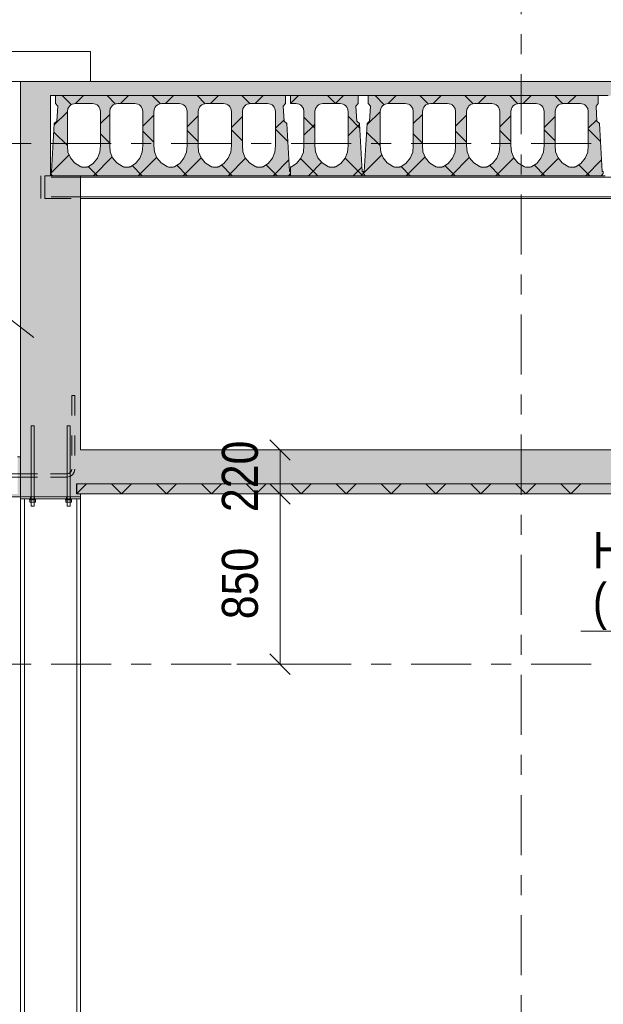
# Model space of a CAD drawing. Header units: millimetres. Extents: x -923 to -82, y -1402 to -808.
# Tile 30 of 109: x -714 to -685, y -1214 to -1165. Entities that reach past the tile are written whole.
import ezdxf

# ---------------------------------------------------------------- set-up
doc = ezdxf.new("R2010")
doc.units = ezdxf.units.MM
for name, pattern in [('XKITLINE00', [0]), ('XKITLINE01', [4, 1, -1, 1, -1]), ('XKITLINE02', [4, 2, -2]), ('XKITLINE03', [6, 3, -1, 1, -1])]:
    doc.linetypes.add(name, pattern=pattern)
for name, color, linetype, lineweight in [('Bout', 3, 'Continuous', 0), ('Offset', 4, 'Continuous', 0), ('Onderdeel', 2, 'Continuous', 0), ('Onderdeel label', 2, 'Continuous', 0), ('Stramien', 4, 'Continuous', 0)]:
    doc.layers.add(name, color=color, linetype=linetype, lineweight=lineweight)
doc.styles.add('ARIAL', font='arial.ttf')

msp = doc.modelspace()

# ---------------------------------------------------------------- hatches: boundary and pattern name
at = {"layer": 'Onderdeel'}
for points in [[(-712.839, -1172.806), (-714.339, -1172.806), (-714.339, -1168.106), (-712.839, -1168.106)], [(-565.214, -1168.806), (-712.843, -1168.806), (-712.843, -1168.106), (-565.214, -1168.106)], [(-711.339, -1172.806), (-711.339, -1186.506), (-712.837, -1186.506), (-712.837, -1188.706), (-711.339, -1188.706), (-711.339, -1188.856), (-714.339, -1188.856), (-714.339, -1172.806)], [(-665.384, -1188.706), (-712.837, -1188.706), (-712.837, -1186.506), (-665.384, -1186.506)], [(-714.339, -1188.856), (-716.339, -1188.856), (-716.339, -1188.706), (-714.489, -1188.706), (-714.489, -1186.856), (-714.339, -1186.856)], [(-666.814, -1188.706), (-711.537, -1188.706), (-711.537, -1188.206), (-666.814, -1188.206)]]:
    msp.add_hatch(color=256, dxfattribs=at).paths.add_polyline_path(points, flags=17)
h = msp.add_hatch(color=256, dxfattribs=at)
h.paths.add_polyline_path([(-712.744, -1172.806), (-712.844, -1172.706), (-712.844, -1172.606), (-712.794, -1172.606), (-712.654, -1170.205), (-712.527, -1170.092), (-712.482, -1169.333), (-712.594, -1169.206), (-712.594, -1168.806), (-701.094, -1168.806), (-701.094, -1169.206), (-701.207, -1169.333), (-701.162, -1170.092), (-701.035, -1170.205), (-700.894, -1172.606), (-700.844, -1172.606), (-700.844, -1172.706), (-700.944, -1172.806)], flags=17)
h.paths.add_polyline_path([(-711.753, -1169.237), (-711.883, -1169.324), (-711.969, -1169.453), (-712, -1169.606), (-712, -1171.304), (-712, -1171.308), (-711.97, -1171.624), (-711.847, -1171.918), (-711.643, -1172.162), (-711.374, -1172.334), (-711.352, -1172.352), (-711.326, -1172.365), (-711.298, -1172.373), (-711.27, -1172.376), (-711.029, -1172.375), (-711.007, -1172.373), (-710.986, -1172.368), (-710.965, -1172.36), (-710.946, -1172.35), (-710.709, -1172.19), (-710.499, -1171.933), (-710.372, -1171.626), (-710.34, -1171.286), (-710.34, -1169.606), (-710.37, -1169.453), (-710.457, -1169.324), (-710.587, -1169.237), (-710.74, -1169.206), (-711.6, -1169.206)])
h.paths.add_polyline_path([(-709.638, -1169.237), (-709.767, -1169.324), (-709.854, -1169.453), (-709.884, -1169.606), (-709.884, -1171.284), (-709.884, -1171.297), (-709.858, -1171.612), (-709.736, -1171.911), (-709.53, -1172.159), (-709.259, -1172.334), (-709.237, -1172.352), (-709.211, -1172.365), (-709.183, -1172.373), (-709.154, -1172.376), (-708.914, -1172.375), (-708.892, -1172.373), (-708.871, -1172.368), (-708.85, -1172.36), (-708.831, -1172.35), (-708.593, -1172.19), (-708.383, -1171.933), (-708.257, -1171.626), (-708.224, -1171.286), (-708.224, -1169.606), (-708.255, -1169.453), (-708.342, -1169.324), (-708.471, -1169.237), (-708.624, -1169.206), (-709.484, -1169.206)])
h.paths.add_polyline_path([(-707.428, -1169.237), (-707.557, -1169.324), (-707.644, -1169.453), (-707.674, -1169.606), (-707.674, -1171.292), (-707.648, -1171.612), (-707.526, -1171.911), (-707.32, -1172.159), (-707.049, -1172.334), (-707.027, -1172.352), (-707.001, -1172.365), (-706.973, -1172.373), (-706.944, -1172.376), (-706.704, -1172.375), (-706.682, -1172.373), (-706.661, -1172.368), (-706.64, -1172.36), (-706.621, -1172.35), (-706.383, -1172.19), (-706.173, -1171.933), (-706.047, -1171.626), (-706.014, -1171.286), (-706.014, -1169.606), (-706.045, -1169.453), (-706.132, -1169.324), (-706.261, -1169.237), (-706.414, -1169.206), (-707.274, -1169.206)])
h.paths.add_polyline_path([(-705.218, -1169.237), (-705.347, -1169.324), (-705.434, -1169.453), (-705.464, -1169.606), (-705.464, -1171.292), (-705.438, -1171.612), (-705.316, -1171.911), (-705.11, -1172.159), (-704.839, -1172.334), (-704.817, -1172.352), (-704.791, -1172.365), (-704.763, -1172.373), (-704.734, -1172.376), (-704.494, -1172.375), (-704.472, -1172.373), (-704.451, -1172.368), (-704.43, -1172.36), (-704.411, -1172.35), (-704.173, -1172.19), (-703.963, -1171.933), (-703.837, -1171.626), (-703.804, -1171.286), (-703.804, -1169.606), (-703.835, -1169.453), (-703.922, -1169.324), (-704.051, -1169.237), (-704.204, -1169.206), (-705.064, -1169.206)])
h.paths.add_polyline_path([(-703.008, -1169.237), (-703.137, -1169.324), (-703.224, -1169.453), (-703.254, -1169.606), (-703.254, -1171.292), (-703.228, -1171.612), (-703.106, -1171.911), (-702.9, -1172.159), (-702.629, -1172.334), (-702.607, -1172.352), (-702.581, -1172.365), (-702.553, -1172.373), (-702.524, -1172.376), (-702.284, -1172.375), (-702.262, -1172.373), (-702.241, -1172.368), (-702.22, -1172.36), (-702.201, -1172.35), (-701.963, -1172.19), (-701.753, -1171.933), (-701.627, -1171.626), (-701.594, -1171.286), (-701.594, -1169.606), (-701.625, -1169.453), (-701.712, -1169.324), (-701.841, -1169.237), (-701.994, -1169.206), (-702.854, -1169.206)])
h = msp.add_hatch(color=256, dxfattribs=at)
h.paths.add_polyline_path([(-700.574, -1169.206), (-700.844, -1169.206), (-700.844, -1168.806), (-697.464, -1168.806), (-697.464, -1169.206), (-697.576, -1169.333), (-697.531, -1170.092), (-697.404, -1170.205), (-697.264, -1172.606), (-697.214, -1172.606), (-697.214, -1172.706), (-697.314, -1172.806), (-700.844, -1172.806), (-700.844, -1172.374), (-700.82, -1172.368), (-700.799, -1172.36), (-700.78, -1172.35), (-700.543, -1172.19), (-700.333, -1171.933), (-700.206, -1171.626), (-700.174, -1171.286), (-700.174, -1169.606), (-700.204, -1169.453), (-700.291, -1169.324), (-700.421, -1169.237)], flags=17)
h.paths.add_polyline_path([(-699.377, -1169.237), (-699.507, -1169.324), (-699.593, -1169.453), (-699.624, -1169.606), (-699.624, -1171.292), (-699.597, -1171.612), (-699.475, -1171.911), (-699.269, -1172.159), (-698.998, -1172.334), (-698.976, -1172.352), (-698.95, -1172.365), (-698.922, -1172.373), (-698.894, -1172.376), (-698.653, -1172.375), (-698.631, -1172.373), (-698.61, -1172.368), (-698.589, -1172.36), (-698.57, -1172.35), (-698.333, -1172.19), (-698.123, -1171.933), (-697.996, -1171.626), (-697.964, -1171.286), (-697.964, -1169.606), (-697.994, -1169.453), (-698.081, -1169.324), (-698.211, -1169.237), (-698.364, -1169.206), (-699.224, -1169.206)])
h = msp.add_hatch(color=256, dxfattribs=at)
h.paths.add_polyline_path([(-697.114, -1172.806), (-697.214, -1172.706), (-697.214, -1172.606), (-697.164, -1172.606), (-697.023, -1170.205), (-696.896, -1170.092), (-696.851, -1169.333), (-696.964, -1169.206), (-696.964, -1168.806), (-685.464, -1168.806), (-685.464, -1169.206), (-685.576, -1169.333), (-685.531, -1170.092), (-685.404, -1170.205), (-685.264, -1172.606), (-685.214, -1172.606), (-685.214, -1172.706), (-685.314, -1172.806)], flags=17)
h.paths.add_polyline_path([(-696.122, -1169.237), (-696.252, -1169.324), (-696.339, -1169.453), (-696.369, -1169.606), (-696.369, -1171.304), (-696.369, -1171.308), (-696.339, -1171.624), (-696.216, -1171.918), (-696.012, -1172.162), (-695.744, -1172.334), (-695.721, -1172.352), (-695.695, -1172.365), (-695.668, -1172.373), (-695.639, -1172.376), (-695.399, -1172.375), (-695.377, -1172.373), (-695.355, -1172.368), (-695.335, -1172.36), (-695.316, -1172.35), (-695.078, -1172.19), (-694.868, -1171.933), (-694.742, -1171.626), (-694.709, -1171.286), (-694.709, -1169.606), (-694.739, -1169.453), (-694.826, -1169.324), (-694.956, -1169.237), (-695.109, -1169.206), (-695.969, -1169.206)])
h.paths.add_polyline_path([(-694.007, -1169.237), (-694.137, -1169.324), (-694.223, -1169.453), (-694.254, -1169.606), (-694.254, -1171.284), (-694.253, -1171.297), (-694.227, -1171.612), (-694.105, -1171.911), (-693.899, -1172.159), (-693.628, -1172.334), (-693.606, -1172.352), (-693.58, -1172.365), (-693.552, -1172.373), (-693.524, -1172.376), (-693.283, -1172.375), (-693.261, -1172.373), (-693.24, -1172.368), (-693.219, -1172.36), (-693.2, -1172.35), (-692.963, -1172.19), (-692.753, -1171.933), (-692.626, -1171.626), (-692.594, -1171.286), (-692.594, -1169.606), (-692.624, -1169.453), (-692.711, -1169.324), (-692.841, -1169.237), (-692.994, -1169.206), (-693.854, -1169.206)])
h.paths.add_polyline_path([(-691.797, -1169.237), (-691.927, -1169.324), (-692.013, -1169.453), (-692.044, -1169.606), (-692.044, -1171.292), (-692.017, -1171.612), (-691.895, -1171.911), (-691.689, -1172.159), (-691.418, -1172.334), (-691.396, -1172.352), (-691.37, -1172.365), (-691.342, -1172.373), (-691.314, -1172.376), (-691.073, -1172.375), (-691.051, -1172.373), (-691.03, -1172.368), (-691.009, -1172.36), (-690.99, -1172.35), (-690.753, -1172.19), (-690.543, -1171.933), (-690.416, -1171.626), (-690.384, -1171.286), (-690.384, -1169.606), (-690.414, -1169.453), (-690.501, -1169.324), (-690.631, -1169.237), (-690.784, -1169.206), (-691.644, -1169.206)])
h.paths.add_polyline_path([(-689.587, -1169.237), (-689.717, -1169.324), (-689.803, -1169.453), (-689.834, -1169.606), (-689.834, -1171.292), (-689.807, -1171.612), (-689.685, -1171.911), (-689.479, -1172.159), (-689.208, -1172.334), (-689.186, -1172.352), (-689.16, -1172.365), (-689.132, -1172.373), (-689.104, -1172.376), (-688.863, -1172.375), (-688.841, -1172.373), (-688.82, -1172.368), (-688.799, -1172.36), (-688.78, -1172.35), (-688.543, -1172.19), (-688.333, -1171.933), (-688.206, -1171.626), (-688.174, -1171.286), (-688.174, -1169.606), (-688.204, -1169.453), (-688.291, -1169.324), (-688.421, -1169.237), (-688.574, -1169.206), (-689.434, -1169.206)])
h.paths.add_polyline_path([(-687.377, -1169.237), (-687.507, -1169.324), (-687.593, -1169.453), (-687.624, -1169.606), (-687.624, -1171.292), (-687.597, -1171.612), (-687.475, -1171.911), (-687.269, -1172.159), (-686.998, -1172.334), (-686.976, -1172.352), (-686.95, -1172.365), (-686.922, -1172.373), (-686.894, -1172.376), (-686.653, -1172.375), (-686.631, -1172.373), (-686.61, -1172.368), (-686.589, -1172.36), (-686.57, -1172.35), (-686.333, -1172.19), (-686.123, -1171.933), (-685.996, -1171.626), (-685.964, -1171.286), (-685.964, -1169.606), (-685.994, -1169.453), (-686.081, -1169.324), (-686.211, -1169.237), (-686.364, -1169.206), (-687.224, -1169.206)])

# ---------------------------------------------------------------- linework, layer by layer
at = {"layer": 'Bout', "linetype": 'XKITLINE02', "lineweight": 0}
for p, q in [((-713.837, -1188.856), (-713.837, -1188.956)), ((-713.837, -1188.856), (-713.837, -1188.956)), ((-713.837, -1188.856), (-713.637, -1188.856)), ((-713.637, -1188.856), (-713.837, -1188.856)), ((-713.832, -1188.956), (-713.837, -1188.956)), ((-713.837, -1188.956), (-713.637, -1188.956)), ((-713.832, -1188.956), (-713.837, -1188.956)), ((-713.837, -1188.956), (-713.637, -1188.956)), ((-713.637, -1188.856), (-713.637, -1188.956)), ((-713.637, -1188.856), (-713.637, -1188.956)), ((-712.037, -1188.856), (-712.037, -1188.956)), ((-712.037, -1188.856), (-712.037, -1188.956)), ((-712.037, -1188.856), (-711.837, -1188.856)), ((-712.037, -1188.856), (-711.837, -1188.856)), ((-712.032, -1188.956), (-712.037, -1188.956)), ((-712.037, -1188.956), (-711.837, -1188.956)), ((-712.032, -1188.956), (-712.037, -1188.956)), ((-712.037, -1188.956), (-711.837, -1188.956)), ((-711.837, -1188.856), (-711.837, -1188.956)), ((-711.837, -1188.856), (-711.837, -1188.956))]:
    msp.add_line(p, q, dxfattribs=at)
at = {"layer": 'Offset', "linetype": 'XKITLINE00', "lineweight": 0}
for p, q in [((-701.878, -1185.997), (-700.86, -1187.015)), ((-703.066, -1186.506), (-699.929, -1186.506)), ((-701.369, -1188.706), (-701.369, -1186.506)), ((-701.878, -1188.197), (-700.86, -1189.215)), ((-701.878, -1188.197), (-700.86, -1189.215)), ((-703.066, -1188.706), (-699.929, -1188.706)), ((-703.066, -1188.706), (-699.929, -1188.706)), ((-701.369, -1197.206), (-701.369, -1188.706)), ((-701.878, -1196.697), (-700.86, -1197.715)), ((-703.529, -1197.206), (-699.569, -1197.206))]:
    msp.add_line(p, q, dxfattribs=at)
at = {"layer": 'Offset'}
for p in [(-701.369, -1186.506), (-701.369, -1188.706), (-701.369, -1188.706), (-701.369, -1197.206)]:
    msp.add_point(p, dxfattribs=at)
at = {"layer": 'Onderdeel', "linetype": 'XKITLINE00', "lineweight": 0}
for p, q in [((-715.839, -1166.606), (-710.839, -1166.606)), ((-710.839, -1168.106), (-710.839, -1166.606)), ((-714.339, -1168.106), (-715.839, -1168.106)), ((-714.339, -1172.806), (-714.339, -1168.106)), ((-714.339, -1168.106), (-712.843, -1168.106)), ((-712.839, -1168.106), (-565.214, -1168.106)), ((-712.839, -1168.806), (-712.594, -1168.806)), ((-712.839, -1172.606), (-712.839, -1168.806)), ((-712.594, -1169.206), (-712.594, -1168.806)), ((-712.594, -1168.806), (-701.094, -1168.806)), ((-711.795, -1169.265), (-712.254, -1168.806)), ((-711.591, -1169.208), (-711.19, -1168.806)), ((-709.589, -1169.227), (-710.009, -1168.806)), ((-709.344, -1169.206), (-708.944, -1168.806)), ((-707.349, -1169.221), (-707.764, -1168.806)), ((-707.099, -1169.206), (-706.699, -1168.806)), ((-705.11, -1169.215), (-705.519, -1168.806)), ((-704.854, -1169.206), (-704.454, -1168.806)), ((-702.871, -1169.21), (-703.274, -1168.806)), ((-702.609, -1169.206), (-702.209, -1168.806)), ((-701.094, -1168.806), (-700.844, -1168.806)), ((-701.094, -1168.806), (-701.094, -1169.206)), ((-700.844, -1169.206), (-700.444, -1168.806)), ((-700.844, -1169.206), (-700.844, -1168.806)), ((-700.844, -1168.806), (-697.464, -1168.806)), ((-698.599, -1169.206), (-698.999, -1168.806)), ((-698.599, -1169.206), (-698.199, -1168.806)), ((-697.464, -1168.806), (-696.964, -1168.806)), ((-697.464, -1168.806), (-697.464, -1169.206)), ((-696.964, -1169.206), (-696.964, -1168.806)), ((-696.964, -1168.806), (-685.464, -1168.806)), ((-696.165, -1169.265), (-696.624, -1168.806)), ((-695.96, -1169.208), (-695.559, -1168.806)), ((-693.958, -1169.227), (-694.379, -1168.806)), ((-693.714, -1169.206), (-693.314, -1168.806)), ((-691.719, -1169.221), (-692.133, -1168.806)), ((-691.469, -1169.206), (-691.069, -1168.806)), ((-689.479, -1169.215), (-689.888, -1168.806)), ((-689.224, -1169.206), (-688.824, -1168.806)), ((-687.24, -1169.21), (-687.643, -1168.806)), ((-686.979, -1169.206), (-686.579, -1168.806)), ((-685.464, -1168.806), (-684.964, -1168.806)), ((-685.464, -1168.806), (-685.464, -1169.206)), ((-712.482, -1169.333), (-712.594, -1169.206)), ((-712.527, -1170.092), (-712.482, -1169.333)), ((-712, -1169.606), (-711.969, -1169.453)), ((-711.753, -1169.237), (-711.6, -1169.206)), ((-711.6, -1169.206), (-710.74, -1169.206)), ((-710.74, -1169.206), (-710.587, -1169.237)), ((-710.37, -1169.453), (-710.34, -1169.606)), ((-709.884, -1169.606), (-709.854, -1169.453)), ((-709.638, -1169.237), (-709.484, -1169.206)), ((-709.484, -1169.206), (-708.624, -1169.206)), ((-708.624, -1169.206), (-708.471, -1169.237)), ((-708.255, -1169.453), (-708.224, -1169.606)), ((-707.674, -1169.606), (-707.644, -1169.453)), ((-707.428, -1169.237), (-707.274, -1169.206)), ((-707.274, -1169.206), (-706.414, -1169.206)), ((-706.414, -1169.206), (-706.261, -1169.237)), ((-706.045, -1169.453), (-706.014, -1169.606)), ((-705.464, -1169.606), (-705.434, -1169.453)), ((-705.218, -1169.237), (-705.064, -1169.206)), ((-705.064, -1169.206), (-704.204, -1169.206)), ((-704.204, -1169.206), (-704.051, -1169.237)), ((-703.835, -1169.453), (-703.804, -1169.606)), ((-703.254, -1169.606), (-703.224, -1169.453)), ((-703.008, -1169.237), (-702.854, -1169.206)), ((-702.854, -1169.206), (-701.994, -1169.206)), ((-701.994, -1169.206), (-701.841, -1169.237)), ((-701.625, -1169.453), (-701.594, -1169.606)), ((-701.094, -1169.206), (-701.207, -1169.333)), ((-701.207, -1169.333), (-701.162, -1170.092)), ((-700.844, -1169.206), (-700.844, -1169.206)), ((-700.844, -1169.206), (-700.844, -1169.206)), ((-700.844, -1169.206), (-700.844, -1169.206)), ((-700.844, -1169.206), (-700.574, -1169.206)), ((-700.574, -1169.206), (-700.421, -1169.237)), ((-700.204, -1169.453), (-700.174, -1169.606)), ((-699.624, -1169.606), (-699.593, -1169.453)), ((-699.377, -1169.237), (-699.224, -1169.206)), ((-699.224, -1169.206), (-698.364, -1169.206)), ((-698.364, -1169.206), (-698.211, -1169.237)), ((-697.994, -1169.453), (-697.964, -1169.606)), ((-697.464, -1169.206), (-697.576, -1169.333)), ((-697.576, -1169.333), (-697.531, -1170.092)), ((-696.851, -1169.333), (-696.964, -1169.206)), ((-696.896, -1170.092), (-696.851, -1169.333)), ((-696.369, -1169.606), (-696.339, -1169.453)), ((-696.122, -1169.237), (-695.969, -1169.206)), ((-695.969, -1169.206), (-695.109, -1169.206)), ((-695.109, -1169.206), (-694.956, -1169.237)), ((-694.739, -1169.453), (-694.709, -1169.606)), ((-694.254, -1169.606), (-694.223, -1169.453)), ((-694.007, -1169.237), (-693.854, -1169.206)), ((-693.854, -1169.206), (-692.994, -1169.206)), ((-692.994, -1169.206), (-692.841, -1169.237)), ((-692.624, -1169.453), (-692.594, -1169.606)), ((-692.044, -1169.606), (-692.013, -1169.453)), ((-691.797, -1169.237), (-691.644, -1169.206)), ((-691.644, -1169.206), (-690.784, -1169.206)), ((-690.784, -1169.206), (-690.631, -1169.237)), ((-690.414, -1169.453), (-690.384, -1169.606)), ((-689.834, -1169.606), (-689.803, -1169.453)), ((-689.587, -1169.237), (-689.434, -1169.206)), ((-689.434, -1169.206), (-688.574, -1169.206)), ((-688.574, -1169.206), (-688.421, -1169.237)), ((-688.204, -1169.453), (-688.174, -1169.606)), ((-687.624, -1169.606), (-687.593, -1169.453)), ((-687.377, -1169.237), (-687.224, -1169.206)), ((-687.224, -1169.206), (-686.364, -1169.206)), ((-686.364, -1169.206), (-686.211, -1169.237)), ((-685.994, -1169.453), (-685.964, -1169.606)), ((-685.464, -1169.206), (-685.576, -1169.333)), ((-685.576, -1169.333), (-685.531, -1170.092)), ((-712.658, -1170.275), (-711.999, -1169.615)), ((-712, -1171.304), (-712, -1169.606)), ((-710.34, -1171.286), (-710.34, -1169.606)), ((-710.34, -1170.202), (-709.884, -1169.746)), ((-709.884, -1171.284), (-709.884, -1169.606)), ((-708.224, -1171.286), (-708.224, -1169.606)), ((-708.224, -1170.331), (-707.674, -1169.781)), ((-707.674, -1171.288), (-707.674, -1169.606)), ((-706.014, -1171.286), (-706.014, -1169.606)), ((-706.014, -1170.367), (-705.464, -1169.816)), ((-705.464, -1171.288), (-705.464, -1169.606)), ((-703.804, -1171.286), (-703.804, -1169.606)), ((-703.804, -1170.402), (-703.254, -1169.852)), ((-703.254, -1171.288), (-703.254, -1169.606)), ((-701.594, -1171.286), (-701.594, -1169.606)), ((-700.174, -1171.286), (-700.174, -1169.606)), ((-699.624, -1170.427), (-700.174, -1169.877)), ((-699.624, -1171.288), (-699.624, -1169.606)), ((-697.964, -1171.286), (-697.964, -1169.606)), ((-697.392, -1170.414), (-697.964, -1169.842)), ((-697.027, -1170.275), (-696.368, -1169.615)), ((-696.369, -1171.304), (-696.369, -1169.606)), ((-694.709, -1171.286), (-694.709, -1169.606)), ((-694.709, -1170.202), (-694.254, -1169.746)), ((-694.254, -1171.284), (-694.254, -1169.606)), ((-692.594, -1171.286), (-692.594, -1169.606)), ((-692.594, -1170.331), (-692.044, -1169.781)), ((-692.044, -1171.288), (-692.044, -1169.606)), ((-690.384, -1171.286), (-690.384, -1169.606)), ((-690.384, -1170.367), (-689.834, -1169.816)), ((-689.834, -1171.288), (-689.834, -1169.606)), ((-688.174, -1171.286), (-688.174, -1169.606)), ((-688.174, -1170.402), (-687.624, -1169.852)), ((-687.624, -1171.288), (-687.624, -1169.606)), ((-685.964, -1171.286), (-685.964, -1169.606)), ((-712.794, -1172.606), (-712.654, -1170.205)), ((-712.654, -1170.205), (-712.527, -1170.092)), ((-701.594, -1170.437), (-701.167, -1170.009)), ((-700.983, -1171.098), (-701.594, -1170.486)), ((-701.162, -1170.092), (-701.035, -1170.205)), ((-701.035, -1170.205), (-700.894, -1172.606)), ((-700.174, -1170.781), (-699.722, -1170.329)), ((-699.722, -1170.329), (-699.624, -1170.231)), ((-697.964, -1170.816), (-697.401, -1170.253)), ((-697.531, -1170.092), (-697.404, -1170.205)), ((-697.404, -1170.205), (-697.264, -1172.606)), ((-697.164, -1172.606), (-697.023, -1170.205)), ((-697.023, -1170.205), (-696.896, -1170.092)), ((-685.964, -1170.437), (-685.536, -1170.009)), ((-685.352, -1171.098), (-685.964, -1170.486)), ((-685.531, -1170.092), (-685.404, -1170.205)), ((-685.404, -1170.205), (-685.264, -1172.606)), ((-711.999, -1171.306), (-712.679, -1170.627)), ((-709.884, -1171.176), (-710.34, -1170.721)), ((-707.674, -1171.141), (-708.224, -1170.591)), ((-705.464, -1171.106), (-706.014, -1170.556)), ((-703.254, -1171.071), (-703.804, -1170.521)), ((-696.369, -1171.306), (-697.048, -1170.627)), ((-694.254, -1171.176), (-694.709, -1170.721)), ((-692.044, -1171.141), (-692.594, -1170.591)), ((-689.834, -1171.106), (-690.384, -1170.556)), ((-687.624, -1171.071), (-688.174, -1170.521)), ((-712, -1171.305), (-712, -1171.304)), ((-712, -1171.306), (-712, -1171.305)), ((-712, -1171.308), (-712, -1171.306)), ((-712, -1171.309), (-712, -1171.308)), ((-711.97, -1171.624), (-712, -1171.309)), ((-710.372, -1171.626), (-710.341, -1171.295)), ((-710.34, -1171.293), (-710.341, -1171.295)), ((-710.34, -1171.286), (-710.34, -1171.288)), ((-710.34, -1171.288), (-710.34, -1171.29)), ((-710.34, -1171.29), (-710.34, -1171.293)), ((-709.884, -1171.287), (-709.884, -1171.284)), ((-709.884, -1171.29), (-709.884, -1171.287)), ((-709.884, -1171.293), (-709.884, -1171.29)), ((-709.884, -1171.297), (-709.884, -1171.293)), ((-709.858, -1171.612), (-709.884, -1171.297)), ((-708.257, -1171.626), (-708.225, -1171.295)), ((-708.224, -1171.288), (-708.225, -1171.29)), ((-708.225, -1171.29), (-708.225, -1171.293)), ((-708.225, -1171.293), (-708.225, -1171.295)), ((-708.224, -1171.286), (-708.224, -1171.288)), ((-707.674, -1171.289), (-707.674, -1171.288)), ((-707.674, -1171.29), (-707.674, -1171.289)), ((-707.674, -1171.291), (-707.674, -1171.29)), ((-707.674, -1171.292), (-707.674, -1171.291)), ((-707.648, -1171.612), (-707.674, -1171.292)), ((-706.047, -1171.626), (-706.015, -1171.295)), ((-706.014, -1171.288), (-706.015, -1171.29)), ((-706.015, -1171.29), (-706.015, -1171.293)), ((-706.015, -1171.293), (-706.015, -1171.295)), ((-706.014, -1171.286), (-706.014, -1171.288)), ((-705.464, -1171.289), (-705.464, -1171.288)), ((-705.464, -1171.29), (-705.464, -1171.289)), ((-705.464, -1171.291), (-705.464, -1171.29)), ((-705.464, -1171.292), (-705.464, -1171.291)), ((-705.438, -1171.612), (-705.464, -1171.292)), ((-703.837, -1171.626), (-703.805, -1171.295)), ((-703.804, -1171.288), (-703.805, -1171.29)), ((-703.805, -1171.29), (-703.805, -1171.293)), ((-703.805, -1171.293), (-703.805, -1171.295)), ((-703.804, -1171.286), (-703.804, -1171.288)), ((-703.254, -1171.289), (-703.254, -1171.288)), ((-703.254, -1171.29), (-703.254, -1171.289)), ((-703.254, -1171.291), (-703.254, -1171.29)), ((-703.254, -1171.292), (-703.254, -1171.291)), ((-703.228, -1171.612), (-703.254, -1171.292)), ((-701.627, -1171.626), (-701.595, -1171.295)), ((-701.594, -1171.288), (-701.595, -1171.29)), ((-701.595, -1171.29), (-701.595, -1171.293)), ((-701.595, -1171.293), (-701.595, -1171.295)), ((-701.594, -1171.286), (-701.594, -1171.288)), ((-700.206, -1171.626), (-700.175, -1171.295)), ((-700.174, -1171.293), (-700.175, -1171.295)), ((-700.174, -1171.286), (-700.174, -1171.288)), ((-700.174, -1171.288), (-700.174, -1171.29)), ((-700.174, -1171.29), (-700.174, -1171.293)), ((-699.624, -1171.289), (-699.624, -1171.288)), ((-699.624, -1171.29), (-699.624, -1171.289)), ((-699.624, -1171.291), (-699.624, -1171.29)), ((-699.624, -1171.292), (-699.624, -1171.291)), ((-699.597, -1171.612), (-699.624, -1171.292)), ((-697.996, -1171.626), (-697.965, -1171.295)), ((-697.964, -1171.293), (-697.965, -1171.295)), ((-697.964, -1171.286), (-697.964, -1171.288)), ((-697.964, -1171.288), (-697.964, -1171.29)), ((-697.964, -1171.29), (-697.964, -1171.293)), ((-696.369, -1171.305), (-696.369, -1171.304)), ((-696.369, -1171.306), (-696.369, -1171.305)), ((-696.369, -1171.308), (-696.369, -1171.306)), ((-696.369, -1171.309), (-696.369, -1171.308)), ((-696.339, -1171.624), (-696.369, -1171.309)), ((-694.742, -1171.626), (-694.71, -1171.295)), ((-694.709, -1171.29), (-694.71, -1171.293)), ((-694.71, -1171.293), (-694.71, -1171.295)), ((-694.709, -1171.286), (-694.709, -1171.288)), ((-694.709, -1171.288), (-694.709, -1171.29)), ((-694.254, -1171.287), (-694.254, -1171.284)), ((-694.254, -1171.29), (-694.254, -1171.287)), ((-694.253, -1171.293), (-694.254, -1171.29)), ((-694.253, -1171.297), (-694.253, -1171.293)), ((-694.227, -1171.612), (-694.253, -1171.297)), ((-692.626, -1171.626), (-692.595, -1171.295)), ((-692.594, -1171.293), (-692.595, -1171.295)), ((-692.594, -1171.286), (-692.594, -1171.288)), ((-692.594, -1171.288), (-692.594, -1171.29)), ((-692.594, -1171.29), (-692.594, -1171.293)), ((-692.044, -1171.289), (-692.044, -1171.288)), ((-692.044, -1171.29), (-692.044, -1171.289)), ((-692.044, -1171.291), (-692.044, -1171.29)), ((-692.044, -1171.292), (-692.044, -1171.291)), ((-692.017, -1171.612), (-692.044, -1171.292)), ((-690.416, -1171.626), (-690.385, -1171.295)), ((-690.384, -1171.293), (-690.385, -1171.295)), ((-690.384, -1171.286), (-690.384, -1171.288)), ((-690.384, -1171.288), (-690.384, -1171.29)), ((-690.384, -1171.29), (-690.384, -1171.293)), ((-689.834, -1171.289), (-689.834, -1171.288)), ((-689.834, -1171.29), (-689.834, -1171.289)), ((-689.834, -1171.291), (-689.834, -1171.29)), ((-689.834, -1171.292), (-689.834, -1171.291)), ((-689.807, -1171.612), (-689.834, -1171.292)), ((-688.206, -1171.626), (-688.175, -1171.295)), ((-688.174, -1171.293), (-688.175, -1171.295)), ((-688.174, -1171.286), (-688.174, -1171.288)), ((-688.174, -1171.288), (-688.174, -1171.29)), ((-688.174, -1171.29), (-688.174, -1171.293)), ((-687.624, -1171.289), (-687.624, -1171.288)), ((-687.624, -1171.29), (-687.624, -1171.289)), ((-687.624, -1171.291), (-687.624, -1171.29)), ((-687.624, -1171.292), (-687.624, -1171.291)), ((-687.597, -1171.612), (-687.624, -1171.292)), ((-685.996, -1171.626), (-685.965, -1171.295)), ((-685.964, -1171.293), (-685.965, -1171.295)), ((-685.964, -1171.286), (-685.964, -1171.288)), ((-685.964, -1171.288), (-685.964, -1171.29)), ((-685.964, -1171.29), (-685.964, -1171.293)), ((-712.844, -1172.706), (-711.909, -1171.771)), ((-711.847, -1171.918), (-711.97, -1171.624)), ((-711.643, -1172.162), (-711.847, -1171.918)), ((-710.499, -1171.933), (-710.709, -1172.19)), ((-710.699, -1172.806), (-709.756, -1171.863)), ((-710.372, -1171.626), (-710.499, -1171.933)), ((-709.736, -1171.911), (-709.858, -1171.612)), ((-709.53, -1172.159), (-709.736, -1171.911)), ((-708.383, -1171.933), (-708.593, -1172.19)), ((-708.454, -1172.806), (-707.536, -1171.888)), ((-708.257, -1171.626), (-708.383, -1171.933)), ((-707.526, -1171.911), (-707.648, -1171.612)), ((-707.32, -1172.159), (-707.526, -1171.911)), ((-706.173, -1171.933), (-706.383, -1172.19)), ((-706.209, -1172.806), (-705.314, -1171.911)), ((-706.047, -1171.626), (-706.173, -1171.933)), ((-705.316, -1171.911), (-705.438, -1171.612)), ((-705.11, -1172.159), (-705.316, -1171.911)), ((-703.963, -1171.933), (-704.173, -1172.19)), ((-703.964, -1172.806), (-703.089, -1171.931)), ((-703.837, -1171.626), (-703.963, -1171.933)), ((-703.106, -1171.911), (-703.228, -1171.612)), ((-702.9, -1172.159), (-703.106, -1171.911)), ((-701.753, -1171.933), (-701.963, -1172.19)), ((-701.627, -1171.626), (-701.753, -1171.933)), ((-700.333, -1171.933), (-700.543, -1172.19)), ((-699.489, -1172.806), (-700.346, -1171.949)), ((-700.206, -1171.626), (-700.333, -1171.933)), ((-699.475, -1171.911), (-699.597, -1171.612)), ((-699.269, -1172.159), (-699.475, -1171.911)), ((-698.123, -1171.933), (-698.333, -1172.19)), ((-697.996, -1171.626), (-698.123, -1171.933)), ((-697.279, -1172.772), (-698.121, -1171.929)), ((-697.214, -1172.706), (-696.278, -1171.771)), ((-696.216, -1171.918), (-696.339, -1171.624)), ((-696.012, -1172.162), (-696.216, -1171.918)), ((-694.868, -1171.933), (-695.078, -1172.19)), ((-695.069, -1172.806), (-694.125, -1171.863)), ((-694.742, -1171.626), (-694.868, -1171.933)), ((-694.105, -1171.911), (-694.227, -1171.612)), ((-693.899, -1172.159), (-694.105, -1171.911)), ((-692.753, -1171.933), (-692.963, -1172.19)), ((-692.824, -1172.806), (-691.905, -1171.888)), ((-692.626, -1171.626), (-692.753, -1171.933)), ((-691.895, -1171.911), (-692.017, -1171.612)), ((-691.689, -1172.159), (-691.895, -1171.911)), ((-690.543, -1171.933), (-690.753, -1172.19)), ((-690.579, -1172.806), (-689.684, -1171.911)), ((-690.416, -1171.626), (-690.543, -1171.933)), ((-689.685, -1171.911), (-689.807, -1171.612)), ((-689.479, -1172.159), (-689.685, -1171.911)), ((-688.333, -1171.933), (-688.543, -1172.19)), ((-688.206, -1171.626), (-688.333, -1171.933)), ((-688.333, -1172.806), (-687.458, -1171.931)), ((-687.475, -1171.911), (-687.597, -1171.612)), ((-687.269, -1172.159), (-687.475, -1171.911)), ((-686.123, -1171.933), (-686.333, -1172.19)), ((-685.996, -1171.626), (-686.123, -1171.933)), ((-711.643, -1172.162), (-711.374, -1172.334)), ((-711.352, -1172.352), (-711.374, -1172.334)), ((-711.326, -1172.365), (-711.352, -1172.352)), ((-711.298, -1172.373), (-711.326, -1172.365)), ((-711.27, -1172.376), (-711.298, -1172.373)), ((-711.27, -1172.376), (-711.029, -1172.375)), ((-711.007, -1172.373), (-711.029, -1172.375)), ((-710.986, -1172.368), (-711.007, -1172.373)), ((-710.965, -1172.36), (-710.986, -1172.368)), ((-710.946, -1172.35), (-710.965, -1172.36)), ((-710.499, -1172.806), (-710.953, -1172.353)), ((-710.946, -1172.35), (-710.709, -1172.19)), ((-709.53, -1172.159), (-709.259, -1172.334)), ((-709.237, -1172.352), (-709.259, -1172.334)), ((-709.211, -1172.365), (-709.237, -1172.352)), ((-709.183, -1172.373), (-709.211, -1172.365)), ((-709.154, -1172.376), (-709.183, -1172.373)), ((-709.154, -1172.376), (-708.914, -1172.375)), ((-708.892, -1172.373), (-708.914, -1172.375)), ((-708.871, -1172.368), (-708.892, -1172.373)), ((-708.85, -1172.36), (-708.871, -1172.368)), ((-708.831, -1172.35), (-708.85, -1172.36)), ((-708.831, -1172.35), (-708.593, -1172.19)), ((-708.254, -1172.806), (-708.759, -1172.301)), ((-707.32, -1172.159), (-707.049, -1172.334)), ((-707.027, -1172.352), (-707.049, -1172.334)), ((-707.001, -1172.365), (-707.027, -1172.352)), ((-706.973, -1172.373), (-707.001, -1172.365)), ((-706.944, -1172.376), (-706.973, -1172.373)), ((-706.944, -1172.376), (-706.704, -1172.375)), ((-706.682, -1172.373), (-706.704, -1172.375)), ((-706.661, -1172.368), (-706.682, -1172.373)), ((-706.64, -1172.36), (-706.661, -1172.368)), ((-706.621, -1172.35), (-706.64, -1172.36)), ((-706.621, -1172.35), (-706.383, -1172.19)), ((-706.009, -1172.806), (-706.528, -1172.287)), ((-705.11, -1172.159), (-704.839, -1172.334)), ((-704.817, -1172.352), (-704.839, -1172.334)), ((-704.791, -1172.365), (-704.817, -1172.352)), ((-704.763, -1172.373), (-704.791, -1172.365)), ((-704.734, -1172.376), (-704.763, -1172.373)), ((-704.734, -1172.376), (-704.494, -1172.375)), ((-704.472, -1172.373), (-704.494, -1172.375)), ((-704.451, -1172.368), (-704.472, -1172.373)), ((-704.43, -1172.36), (-704.451, -1172.368)), ((-704.411, -1172.35), (-704.43, -1172.36)), ((-704.411, -1172.35), (-704.173, -1172.19)), ((-703.764, -1172.806), (-704.297, -1172.273)), ((-702.9, -1172.159), (-702.629, -1172.334)), ((-702.607, -1172.352), (-702.629, -1172.334)), ((-702.581, -1172.365), (-702.607, -1172.352)), ((-702.553, -1172.373), (-702.581, -1172.365)), ((-702.524, -1172.376), (-702.553, -1172.373)), ((-702.524, -1172.376), (-702.284, -1172.375)), ((-702.262, -1172.373), (-702.284, -1172.375)), ((-702.241, -1172.368), (-702.262, -1172.373)), ((-702.22, -1172.36), (-702.241, -1172.368)), ((-702.201, -1172.35), (-702.22, -1172.36)), ((-702.201, -1172.35), (-701.963, -1172.19)), ((-701.519, -1172.806), (-702.066, -1172.259)), ((-701.719, -1172.806), (-700.929, -1172.016)), ((-700.841, -1172.373), (-700.844, -1172.374)), ((-700.844, -1172.806), (-700.844, -1172.374)), ((-700.82, -1172.368), (-700.841, -1172.373)), ((-700.799, -1172.36), (-700.82, -1172.368)), ((-700.78, -1172.35), (-700.799, -1172.36)), ((-700.78, -1172.35), (-700.543, -1172.19)), ((-699.954, -1172.806), (-699.286, -1172.139)), ((-699.269, -1172.159), (-698.998, -1172.334)), ((-698.976, -1172.352), (-698.998, -1172.334)), ((-698.95, -1172.365), (-698.976, -1172.352)), ((-698.922, -1172.373), (-698.95, -1172.365)), ((-698.894, -1172.376), (-698.922, -1172.373)), ((-698.894, -1172.376), (-698.653, -1172.375)), ((-698.631, -1172.373), (-698.653, -1172.375)), ((-698.61, -1172.368), (-698.631, -1172.373)), ((-698.589, -1172.36), (-698.61, -1172.368)), ((-698.57, -1172.35), (-698.589, -1172.36)), ((-698.57, -1172.35), (-698.333, -1172.19)), ((-697.477, -1172.574), (-697.277, -1172.374)), ((-696.012, -1172.162), (-695.744, -1172.334)), ((-695.721, -1172.352), (-695.744, -1172.334)), ((-695.695, -1172.365), (-695.721, -1172.352)), ((-695.668, -1172.373), (-695.695, -1172.365)), ((-695.639, -1172.376), (-695.668, -1172.373)), ((-695.639, -1172.376), (-695.399, -1172.375)), ((-695.377, -1172.373), (-695.399, -1172.375)), ((-695.355, -1172.368), (-695.377, -1172.373)), ((-695.335, -1172.36), (-695.355, -1172.368)), ((-695.316, -1172.35), (-695.335, -1172.36)), ((-694.869, -1172.806), (-695.322, -1172.353)), ((-695.316, -1172.35), (-695.078, -1172.19)), ((-693.899, -1172.159), (-693.628, -1172.334)), ((-693.606, -1172.352), (-693.628, -1172.334)), ((-693.58, -1172.365), (-693.606, -1172.352)), ((-693.552, -1172.373), (-693.58, -1172.365)), ((-693.524, -1172.376), (-693.552, -1172.373)), ((-693.524, -1172.376), (-693.283, -1172.375)), ((-693.261, -1172.373), (-693.283, -1172.375)), ((-693.24, -1172.368), (-693.261, -1172.373)), ((-693.219, -1172.36), (-693.24, -1172.368)), ((-693.2, -1172.35), (-693.219, -1172.36)), ((-693.2, -1172.35), (-692.963, -1172.19)), ((-692.624, -1172.806), (-693.129, -1172.301)), ((-691.689, -1172.159), (-691.418, -1172.334)), ((-691.396, -1172.352), (-691.418, -1172.334)), ((-691.37, -1172.365), (-691.396, -1172.352)), ((-691.342, -1172.373), (-691.37, -1172.365)), ((-691.314, -1172.376), (-691.342, -1172.373)), ((-691.314, -1172.376), (-691.073, -1172.375)), ((-691.051, -1172.373), (-691.073, -1172.375)), ((-691.03, -1172.368), (-691.051, -1172.373)), ((-691.009, -1172.36), (-691.03, -1172.368)), ((-690.99, -1172.35), (-691.009, -1172.36)), ((-690.99, -1172.35), (-690.753, -1172.19)), ((-690.379, -1172.806), (-690.898, -1172.287)), ((-689.479, -1172.159), (-689.208, -1172.334)), ((-689.186, -1172.352), (-689.208, -1172.334)), ((-689.16, -1172.365), (-689.186, -1172.352)), ((-689.132, -1172.373), (-689.16, -1172.365)), ((-689.104, -1172.376), (-689.132, -1172.373)), ((-689.104, -1172.376), (-688.863, -1172.375)), ((-688.841, -1172.373), (-688.863, -1172.375)), ((-688.82, -1172.368), (-688.841, -1172.373)), ((-688.799, -1172.36), (-688.82, -1172.368)), ((-688.78, -1172.35), (-688.799, -1172.36)), ((-688.78, -1172.35), (-688.543, -1172.19)), ((-688.133, -1172.806), (-688.667, -1172.273)), ((-687.269, -1172.159), (-686.998, -1172.334)), ((-686.976, -1172.352), (-686.998, -1172.334)), ((-686.95, -1172.365), (-686.976, -1172.352)), ((-686.922, -1172.373), (-686.95, -1172.365)), ((-686.894, -1172.376), (-686.922, -1172.373)), ((-686.894, -1172.376), (-686.653, -1172.375)), ((-686.631, -1172.373), (-686.653, -1172.375)), ((-686.61, -1172.368), (-686.631, -1172.373)), ((-686.589, -1172.36), (-686.61, -1172.368)), ((-686.57, -1172.35), (-686.589, -1172.36)), ((-686.57, -1172.35), (-686.333, -1172.19)), ((-685.888, -1172.806), (-686.436, -1172.259)), ((-686.088, -1172.806), (-685.298, -1172.016)), ((-714.339, -1188.856), (-714.339, -1172.806)), ((-712.844, -1172.706), (-712.844, -1172.606)), ((-712.844, -1172.606), (-712.794, -1172.606)), ((-712.844, -1172.706), (-712.844, -1172.706)), ((-712.786, -1172.765), (-712.844, -1172.706)), ((-712.844, -1172.706), (-712.844, -1172.706)), ((-712.744, -1172.806), (-712.844, -1172.706)), ((-712.839, -1172.806), (-712.839, -1172.712)), ((-711.339, -1172.806), (-712.839, -1172.806)), ((-712.744, -1172.806), (-700.944, -1172.806)), ((-711.339, -1186.506), (-711.339, -1172.806)), ((-483.816, -1172.886), (-711.339, -1172.886)), ((-700.844, -1172.706), (-700.944, -1172.806)), ((-700.944, -1172.806), (-700.844, -1172.806)), ((-700.894, -1172.606), (-700.844, -1172.606)), ((-700.844, -1172.606), (-700.844, -1172.706)), ((-697.314, -1172.806), (-700.844, -1172.806)), ((-697.709, -1172.806), (-697.477, -1172.574)), ((-697.214, -1172.706), (-697.314, -1172.806)), ((-697.314, -1172.806), (-697.114, -1172.806)), ((-697.264, -1172.606), (-697.214, -1172.606)), ((-697.214, -1172.606), (-697.214, -1172.706)), ((-697.214, -1172.706), (-697.214, -1172.606)), ((-697.214, -1172.606), (-697.164, -1172.606)), ((-697.214, -1172.706), (-697.214, -1172.706)), ((-697.156, -1172.765), (-697.214, -1172.706)), ((-697.214, -1172.706), (-697.214, -1172.706)), ((-697.114, -1172.806), (-697.214, -1172.706)), ((-697.114, -1172.806), (-685.314, -1172.806)), ((-685.214, -1172.706), (-685.314, -1172.806)), ((-685.314, -1172.806), (-685.114, -1172.806)), ((-685.264, -1172.606), (-685.214, -1172.606)), ((-685.214, -1172.606), (-685.214, -1172.706)), ((-483.816, -1173.866), (-711.339, -1173.866)), ((-483.816, -1173.946), (-711.339, -1173.946)), ((-711.339, -1186.506), (-665.384, -1186.506)), ((-714.489, -1186.856), (-714.339, -1186.856)), ((-714.339, -1186.856), (-714.339, -1188.856)), ((-711.537, -1188.706), (-711.037, -1188.206)), ((-711.537, -1188.706), (-711.537, -1188.206)), ((-711.537, -1188.206), (-711.537, -1188.206)), ((-711.537, -1188.206), (-666.814, -1188.206)), ((-709.292, -1188.706), (-709.792, -1188.206)), ((-709.292, -1188.706), (-708.792, -1188.206)), ((-707.047, -1188.706), (-707.547, -1188.206)), ((-707.047, -1188.706), (-706.547, -1188.206)), ((-704.802, -1188.706), (-705.302, -1188.206)), ((-704.802, -1188.706), (-704.302, -1188.206)), ((-702.557, -1188.706), (-703.057, -1188.206)), ((-702.557, -1188.706), (-702.057, -1188.206)), ((-700.312, -1188.706), (-700.812, -1188.206)), ((-700.312, -1188.706), (-699.812, -1188.206)), ((-698.067, -1188.706), (-698.567, -1188.206)), ((-698.067, -1188.706), (-697.567, -1188.206)), ((-695.822, -1188.706), (-696.322, -1188.206)), ((-695.822, -1188.706), (-695.322, -1188.206)), ((-693.577, -1188.706), (-694.077, -1188.206)), ((-693.577, -1188.706), (-693.077, -1188.206)), ((-691.332, -1188.706), (-691.832, -1188.206)), ((-691.332, -1188.706), (-690.832, -1188.206)), ((-689.087, -1188.706), (-689.587, -1188.206)), ((-689.087, -1188.706), (-688.587, -1188.206)), ((-686.842, -1188.706), (-687.342, -1188.206)), ((-686.842, -1188.706), (-686.342, -1188.206)), ((-714.339, -1188.856), (-716.339, -1188.856)), ((-714.339, -1188.856), (-714.339, -1188.856)), ((-711.339, -1188.856), (-714.339, -1188.856)), ((-714.337, -1188.956), (-714.337, -1188.856)), ((-714.337, -1247.396), (-714.337, -1188.956)), ((-714.337, -1188.956), (-714.147, -1188.956)), ((-714.337, -1188.956), (-714.337, -1188.956)), ((-711.337, -1188.956), (-714.337, -1188.956)), ((-714.337, -1188.956), (-714.337, -1188.956)), ((-714.147, -1247.396), (-714.147, -1188.956)), ((-714.147, -1188.956), (-714.147, -1188.956)), ((-713.887, -1188.996), (-713.887, -1188.956)), ((-713.587, -1188.996), (-713.887, -1188.996)), ((-713.875, -1189.116), (-713.875, -1188.996)), ((-713.598, -1189.116), (-713.875, -1189.116)), ((-713.817, -1189.116), (-713.817, -1189.306)), ((-713.657, -1189.116), (-713.657, -1189.306)), ((-713.598, -1189.116), (-713.598, -1188.996)), ((-713.598, -1189.116), (-713.598, -1189.116)), ((-713.587, -1188.996), (-713.587, -1188.956)), ((-713.587, -1188.996), (-713.587, -1188.996)), ((-712.087, -1188.996), (-712.087, -1188.956)), ((-711.787, -1188.996), (-712.087, -1188.996)), ((-712.075, -1189.116), (-712.075, -1188.996)), ((-711.798, -1189.116), (-712.075, -1189.116)), ((-712.017, -1189.116), (-712.017, -1189.306)), ((-711.857, -1189.116), (-711.857, -1189.306)), ((-711.798, -1189.116), (-711.798, -1188.996)), ((-711.798, -1189.116), (-711.798, -1189.116)), ((-711.787, -1188.996), (-711.787, -1188.956)), ((-711.787, -1188.996), (-711.787, -1188.996)), ((-711.537, -1188.706), (-711.537, -1188.706)), ((-711.537, -1188.706), (-711.537, -1188.706)), ((-711.537, -1188.706), (-711.537, -1188.706)), ((-711.537, -1188.706), (-711.537, -1188.706)), ((-711.537, -1188.706), (-666.814, -1188.706)), ((-711.527, -1247.396), (-711.527, -1188.956)), ((-711.527, -1188.956), (-711.337, -1188.956)), ((-711.527, -1188.956), (-711.527, -1188.956)), ((-711.339, -1188.706), (-665.384, -1188.706)), ((-711.339, -1188.706), (-711.339, -1188.856)), ((-711.339, -1188.856), (-711.337, -1188.856)), ((-711.337, -1188.856), (-711.337, -1188.956)), ((-711.337, -1188.856), (-711.337, -1188.856)), ((-711.337, -1247.396), (-711.337, -1188.956)), ((-711.337, -1188.956), (-711.337, -1188.956)), ((-711.337, -1188.956), (-711.337, -1188.956)), ((-713.657, -1189.306), (-713.817, -1189.306)), ((-713.657, -1189.306), (-713.657, -1189.306)), ((-711.857, -1189.306), (-712.017, -1189.306)), ((-711.857, -1189.306), (-711.857, -1189.306))]:
    msp.add_line(p, q, dxfattribs=at)
at = {"layer": 'Onderdeel', "linetype": 'XKITLINE01', "lineweight": 0}
for p, q in [((-715.839, -1166.606), (-710.839, -1166.606)), ((-710.839, -1168.106), (-710.839, -1166.606)), ((-715.839, -1168.106), (-710.839, -1168.106)), ((-714.339, -1168.106), (-710.839, -1168.106)), ((-712.843, -1168.106), (-712.84, -1168.106)), ((-712.843, -1168.806), (-712.84, -1168.806)), ((-481.816, -1172.806), (-713.332, -1172.806)), ((-713.332, -1172.806), (-713.332, -1172.886)), ((-713.332, -1172.886), (-713.332, -1172.806)), ((-481.816, -1172.886), (-713.332, -1172.886)), ((-713.332, -1173.866), (-713.332, -1172.886)), ((-713.332, -1173.866), (-713.332, -1172.886)), ((-713.132, -1172.886), (-713.132, -1172.806)), ((-713.132, -1172.806), (-700.944, -1172.806)), ((-713.132, -1172.886), (-713.132, -1172.806)), ((-713.132, -1173.866), (-713.132, -1172.886)), ((-713.132, -1173.866), (-713.132, -1172.886)), ((-711.339, -1172.886), (-713.132, -1172.886)), ((-700.844, -1172.806), (-697.314, -1172.806)), ((-481.816, -1172.806), (-697.114, -1172.806)), ((-697.114, -1172.806), (-685.314, -1172.806)), ((-481.816, -1173.866), (-713.332, -1173.866)), ((-713.332, -1173.866), (-713.332, -1173.946)), ((-713.332, -1173.946), (-713.332, -1173.866)), ((-713.132, -1173.946), (-713.132, -1173.866)), ((-711.339, -1173.866), (-713.132, -1173.866)), ((-713.132, -1173.866), (-713.132, -1173.946)), ((-481.816, -1173.946), (-713.332, -1173.946)), ((-713.132, -1173.946), (-711.339, -1173.946)), ((-711.783, -1183.781), (-711.783, -1187.461)), ((-711.783, -1183.781), (-711.623, -1183.781)), ((-711.783, -1183.781), (-711.623, -1183.781)), ((-711.623, -1183.781), (-711.623, -1187.461)), ((-713.817, -1185.306), (-713.817, -1189.116)), ((-713.817, -1185.306), (-713.657, -1185.306)), ((-713.817, -1189.306), (-713.817, -1185.306)), ((-713.817, -1185.306), (-713.817, -1189.306)), ((-713.817, -1189.306), (-713.817, -1185.306)), ((-713.817, -1185.306), (-713.817, -1185.306)), ((-713.657, -1185.306), (-713.817, -1185.306)), ((-713.657, -1189.306), (-713.657, -1185.306)), ((-713.657, -1185.306), (-713.657, -1189.116)), ((-713.657, -1185.306), (-713.657, -1185.306)), ((-713.657, -1189.306), (-713.657, -1185.306)), ((-713.657, -1189.306), (-713.657, -1185.306)), ((-712.017, -1185.306), (-712.017, -1189.116)), ((-712.017, -1185.306), (-711.857, -1185.306)), ((-712.017, -1189.306), (-712.017, -1185.306)), ((-712.017, -1185.306), (-712.017, -1189.306)), ((-712.017, -1189.306), (-712.017, -1185.306)), ((-712.017, -1185.306), (-712.017, -1185.306)), ((-711.857, -1185.306), (-712.017, -1185.306)), ((-711.857, -1189.306), (-711.857, -1185.306)), ((-711.857, -1185.306), (-711.857, -1189.116)), ((-711.857, -1185.306), (-711.857, -1185.306)), ((-711.857, -1189.306), (-711.857, -1185.306)), ((-711.857, -1189.306), (-711.857, -1185.306)), ((-714.839, -1187.701), (-712.023, -1187.701)), ((-714.489, -1187.701), (-712.023, -1187.701)), ((-712.023, -1187.701), (-711.931, -1187.683)), ((-712.023, -1187.701), (-711.931, -1187.683)), ((-711.931, -1187.683), (-711.853, -1187.631)), ((-711.931, -1187.683), (-711.853, -1187.631)), ((-711.853, -1187.631), (-711.801, -1187.553)), ((-711.853, -1187.631), (-711.801, -1187.553)), ((-711.783, -1187.461), (-711.801, -1187.553)), ((-711.74, -1187.744), (-711.653, -1187.614)), ((-711.74, -1187.744), (-711.653, -1187.614)), ((-711.623, -1187.461), (-711.653, -1187.614)), ((-714.839, -1187.861), (-712.023, -1187.861)), ((-714.489, -1187.861), (-712.023, -1187.861)), ((-712.023, -1187.861), (-711.869, -1187.831)), ((-712.023, -1187.861), (-711.869, -1187.831)), ((-711.869, -1187.831), (-711.74, -1187.744)), ((-711.869, -1187.831), (-711.74, -1187.744)), ((-711.537, -1188.206), (-711.537, -1188.706)), ((-711.537, -1188.206), (-711.537, -1188.706)), ((-666.814, -1188.206), (-711.537, -1188.206)), ((-711.536, -1188.706), (-711.536, -1188.206)), ((-666.814, -1188.206), (-711.536, -1188.206)), ((-711.536, -1188.206), (-711.536, -1188.706)), ((-711.535, -1188.206), (-711.535, -1188.706)), ((-711.535, -1188.206), (-711.535, -1188.706)), ((-666.814, -1188.206), (-711.535, -1188.206)), ((-711.534, -1188.706), (-711.534, -1188.206)), ((-711.534, -1188.206), (-711.534, -1188.206)), ((-711.534, -1188.206), (-666.814, -1188.206)), ((-711.534, -1188.706), (-711.534, -1188.206)), ((-714.337, -1188.856), (-711.339, -1188.856)), ((-711.337, -1188.856), (-714.337, -1188.856)), ((-714.337, -1188.856), (-714.337, -1188.956)), ((-714.337, -1188.856), (-714.337, -1188.856)), ((-714.337, -1247.396), (-714.337, -1188.956)), ((-714.147, -1188.956), (-714.337, -1188.956)), ((-711.337, -1188.956), (-714.337, -1188.956)), ((-714.147, -1247.396), (-714.147, -1188.956)), ((-714.147, -1188.956), (-711.527, -1188.956)), ((-714.147, -1247.396), (-714.147, -1188.956)), ((-714.147, -1247.396), (-714.147, -1188.956)), ((-714.147, -1188.956), (-714.147, -1188.956)), ((-713.887, -1188.956), (-713.587, -1188.956)), ((-713.887, -1188.956), (-713.887, -1188.996)), ((-713.887, -1188.996), (-713.887, -1188.956)), ((-713.887, -1188.996), (-713.887, -1188.956)), ((-713.887, -1188.956), (-713.887, -1188.956)), ((-713.587, -1188.956), (-713.887, -1188.956)), ((-713.887, -1188.996), (-713.887, -1188.996)), ((-713.887, -1188.996), (-713.587, -1188.996)), ((-713.875, -1188.996), (-713.598, -1188.996)), ((-713.875, -1188.996), (-713.875, -1189.116)), ((-713.875, -1189.116), (-713.875, -1188.996)), ((-713.875, -1189.116), (-713.875, -1188.996)), ((-713.875, -1188.996), (-713.875, -1188.996)), ((-713.598, -1188.996), (-713.875, -1188.996)), ((-713.875, -1189.116), (-713.875, -1189.116)), ((-713.875, -1189.116), (-713.598, -1189.116)), ((-713.598, -1189.116), (-713.598, -1188.996)), ((-713.598, -1188.996), (-713.598, -1188.996)), ((-713.598, -1189.116), (-713.598, -1188.996)), ((-713.598, -1188.996), (-713.598, -1189.116)), ((-713.598, -1189.116), (-713.598, -1189.116)), ((-713.587, -1188.996), (-713.587, -1188.956)), ((-713.587, -1188.956), (-713.587, -1188.956)), ((-713.587, -1188.996), (-713.587, -1188.956)), ((-713.587, -1188.956), (-713.587, -1188.996)), ((-713.587, -1188.996), (-713.587, -1188.996)), ((-712.087, -1188.956), (-711.787, -1188.956)), ((-712.087, -1188.956), (-712.087, -1188.996)), ((-712.087, -1188.996), (-712.087, -1188.956)), ((-712.087, -1188.996), (-712.087, -1188.956)), ((-712.087, -1188.956), (-712.087, -1188.956)), ((-711.787, -1188.956), (-712.087, -1188.956)), ((-712.087, -1188.996), (-712.087, -1188.996)), ((-712.087, -1188.996), (-711.787, -1188.996)), ((-712.075, -1188.996), (-711.798, -1188.996)), ((-712.075, -1188.996), (-712.075, -1189.116)), ((-712.075, -1189.116), (-712.075, -1188.996)), ((-712.075, -1189.116), (-712.075, -1188.996)), ((-712.075, -1188.996), (-712.075, -1188.996)), ((-711.798, -1188.996), (-712.075, -1188.996)), ((-712.075, -1189.116), (-712.075, -1189.116)), ((-712.075, -1189.116), (-711.798, -1189.116)), ((-711.798, -1189.116), (-711.798, -1188.996)), ((-711.798, -1188.996), (-711.798, -1188.996)), ((-711.798, -1189.116), (-711.798, -1188.996)), ((-711.798, -1188.996), (-711.798, -1189.116)), ((-711.798, -1189.116), (-711.798, -1189.116)), ((-711.787, -1188.996), (-711.787, -1188.956)), ((-711.787, -1188.956), (-711.787, -1188.956)), ((-711.787, -1188.996), (-711.787, -1188.956)), ((-711.787, -1188.956), (-711.787, -1188.996)), ((-711.787, -1188.996), (-711.787, -1188.996)), ((-711.537, -1188.706), (-666.814, -1188.706)), ((-666.814, -1188.706), (-711.536, -1188.706)), ((-711.535, -1188.706), (-666.814, -1188.706)), ((-666.814, -1188.706), (-711.534, -1188.706)), ((-711.527, -1247.396), (-711.527, -1188.956)), ((-711.527, -1188.956), (-711.527, -1247.396)), ((-711.527, -1247.396), (-711.527, -1188.956)), ((-711.527, -1188.956), (-711.527, -1188.956)), ((-711.527, -1188.956), (-711.337, -1188.956)), ((-711.337, -1188.956), (-711.337, -1188.856)), ((-711.337, -1188.956), (-711.337, -1247.396)), ((-713.817, -1189.306), (-713.817, -1189.306)), ((-713.817, -1189.306), (-713.657, -1189.306)), ((-713.657, -1189.306), (-713.657, -1189.306)), ((-712.017, -1189.306), (-712.017, -1189.306)), ((-712.017, -1189.306), (-711.857, -1189.306)), ((-711.857, -1189.306), (-711.857, -1189.306))]:
    msp.add_line(p, q, dxfattribs=at)
at = {"layer": 'Onderdeel', "linetype": 'XKITLINE00', "lineweight": 0}
for centre, start, end in [((-711.6, -1169.606), 112.5, 157.5), ((-710.74, -1169.606), 22.5, 67.5), ((-709.484, -1169.606), 112.5, 157.5), ((-708.624, -1169.606), 22.5, 67.5), ((-707.274, -1169.606), 112.5, 157.5), ((-706.414, -1169.606), 22.5, 67.5), ((-705.064, -1169.606), 112.5, 157.5), ((-704.204, -1169.606), 22.5, 67.5), ((-702.854, -1169.606), 112.5, 157.5), ((-701.994, -1169.606), 22.5, 67.5), ((-700.574, -1169.606), 22.5, 67.5), ((-699.224, -1169.606), 112.5, 157.5), ((-698.364, -1169.606), 22.5, 67.5), ((-695.969, -1169.606), 112.5, 157.5), ((-695.109, -1169.606), 22.5, 67.5), ((-693.854, -1169.606), 112.5, 157.5), ((-692.994, -1169.606), 22.5, 67.5), ((-691.644, -1169.606), 112.5, 157.5), ((-690.784, -1169.606), 22.5, 67.5), ((-689.434, -1169.606), 112.5, 157.5), ((-688.574, -1169.606), 22.5, 67.5), ((-687.224, -1169.606), 112.5, 157.5), ((-686.364, -1169.606), 22.5, 67.5)]:
    msp.add_arc(centre, 0.4, start, end, dxfattribs=at)
at = {"layer": 'Onderdeel label', "linetype": 'XKITLINE00', "lineweight": 0}
for p, q in [((-713.672, -1180.896), (-716.978, -1178.342)), ((-686.337, -1195.562), (-669.904, -1195.562))]:
    msp.add_line(p, q, dxfattribs=at)
at = {"layer": 'Stramien', "linetype": 'XKITLINE03', "lineweight": 0}
for p, q in [((-689.315, -1338.741), (-689.315, -1151.206)), ((-880.815, -1171.206), (-445.815, -1171.206)), ((-880.815, -1197.206), (-445.815, -1197.206))]:
    msp.add_line(p, q, dxfattribs=at)

# ---------------------------------------------------------------- texts
at = {"layer": 'Offset', "style": 'ARIAL', "width": 0.85}
for s, p in [('220', (-702.479, -1189.609)), ('850', (-702.479, -1194.959))]:
    msp.add_text(s, height=1.8, rotation=90.0002, dxfattribs=at).set_placement(p)
at = {"layer": 'Onderdeel label', "style": 'ARIAL', "width": 0.85}
for s, p in [('HEB300', (-685.737, -1192.412)), ('(', (-685.737, -1194.962))]:
    msp.add_text(s, height=1.8, dxfattribs=at).set_placement(p)

doc.saveas('drawing.dxf')
